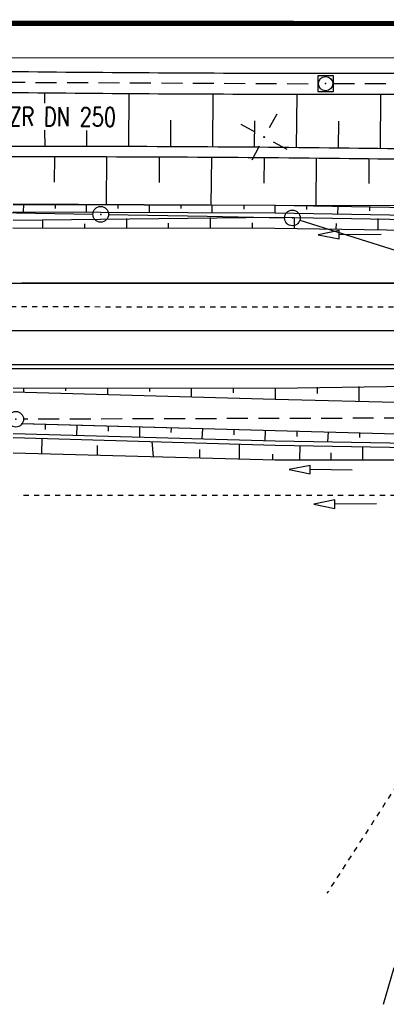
# Model space of a CAD drawing. Extents: x 0 to 1135, y 0 to 420.
# Tile 7 of 55: x 253 to 288, y 112 to 206. Entities that reach past the tile are written whole.
import ezdxf
from ezdxf.enums import TextEntityAlignment as Align

# ---------------------------------------------------------------- set-up
doc = ezdxf.new("R2010")
doc.units = 0
doc.header["$LTSCALE"] = 2
doc.header["$MEASUREMENT"] = 0
for name, pattern in [('ACAD_ISO03W100', [0.5, 0.25, -0.25]), ('ACAD_ISO10W100W', [0.5, 0.25, -0.25]), ('AUSGEZOGEN', [0]), ('GESTRICH-X2', [1.5, 1, -0.5])]:
    doc.linetypes.add(name, pattern=pattern)
doc.layers.get('0').update_dxf_attribs({"color": 8, "linetype": 'AUSGEZOGEN'})
for name, color, linetype in [('Bahnachse', 7, 'CONTINUOUS'), ('Bestand', 8, 'CONTINUOUS'), ('BOESCHG', 8, 'AUSGEZOGEN'), ('Boeschung', 15, 'CONTINUOUS'), ('Boeschungen', 15, 'CONTINUOUS'), ('Dränagesystem', 15, 'CONTINUOUS'), ('FBRTOP', 8, 'AUSGEZOGEN'), ('Gleisachse', 7, 'CONTINUOUS'), ('GRABEN', 8, 'AUSGEZOGEN'), ('GRENZL-BAB', 7, 'AUSGEZOGEN'), ('GRENZP-BAB', 7, 'AUSGEZOGEN'), ('Kabelanlagen', 15, 'CONTINUOUS'), ('KANAL', 200, 'GESTRICH-X2'), ('MULDE', 8, 'AUSGEZOGEN'), ('NETZ', 250, 'AUSGEZOGEN'), ('SCHSYMBOL', 200, 'AUSGEZOGEN'), ('TEXTO', 200, 'CONTINUOUS'), ('Vorhandene_Dränagen', 15, 'CONTINUOUS')]:
    doc.layers.add(name, color=color, linetype=linetype)
doc.styles.add('ROMANS', font='romans.shx', dxfattribs={"width": 0.8})

# ---------------------------------------------------------------- blocks, each defined once
blk = doc.blocks.new('IKR')
at = {"color": 0}
for p, q in [((0, 1), (0, 2.5)), ((-2.5, 0), (-1, 0)), ((1, 0), (2.5, 0)), ((0, -2.5), (0, -1))]:
    blk.add_line(p, q, dxfattribs=at)
blk.add_circle((0, 0), 0.05, dxfattribs=at)
blk.add_point((0, 0), dxfattribs=at)
blk = doc.blocks.new('GST')
at = {"color": 0}
blk.add_circle((0, 0), 0.75, dxfattribs=at)
blk.add_point((0, 0), dxfattribs=at)
blk = doc.blocks.new('20')
blk.add_lwpolyline([(-0.754, -0.751), (0.754, -0.751), (0.754, 0.75), (-0.754, 0.75)], close=True)
blk.add_circle((0, 0), 0.676)
blk.add_point((0, 0))
blk = doc.blocks.new('10')
blk.add_blockref('GST', (0, 0))

msp = doc.modelspace()

# ---------------------------------------------------------------- linework, layer by layer
at = {"layer": 'Bahnachse', "linetype": 'ACAD_ISO10W100W'}
msp.add_line((206.062, 179.005), (304.062, 178.982), dxfattribs=at)
at = {"layer": 'Bestand', "linetype": 'Continuous'}
msp.add_line((287.605, 112.426), (288.613, 115.936), dxfattribs=at)
at = {"layer": 'BOESCHG'}
for p, q in [((255.267, 199.403), (255.268, 198.398)), ((263.285, 199.333), (263.269, 194.267)), ((271.302, 199.289), (271.269, 194.228)), ((279.32, 199.27), (279.268, 194.161)), ((287.32, 199.274), (287.268, 194.074)), ((267.281, 196.779), (267.269, 194.251)), ((275.29, 196.737), (275.269, 194.198)), ((283.299, 196.694), (283.268, 194.118)), ((255.268, 195.82), (255.269, 194.278)), ((259.271, 195.801), (259.269, 194.276))]:
    msp.add_line(p, q, dxfattribs=at)
for points in [[(383.267, 194.143), (312.844, 193.976, -0.003512), (283.394, 194.117, 0.003344), (252.461, 194.276, 0.001918), (231.425, 194.163, -0.002237), (213.39, 194.077, -0.000633), (179.842, 194.111, 0.00068), (148.632, 194.139, 0.000097), (110.728, 194.114, -0.000196), (92, 194.105, -0.000051), (56.716, 194.107, 0.000045), (25, 194.108, 0.000035)], [(383.285, 193.131), (312.843, 192.976, -0.003512), (283.393, 193.117, 0.003344), (252.462, 193.276, 0.001917), (231.426, 193.163, -0.002237), (213.392, 193.077, -0.000633), (179.843, 193.111, 0.00068), (148.632, 193.139, 0.000097), (110.728, 193.114, -0.000196), (92, 193.105, -0.000051), (56.716, 193.107, 0.000045), (25, 193.108, 0.000035)]]:
    msp.add_lwpolyline(points, format="xyb", dxfattribs=at)
at = {"layer": 'Boeschung', "linetype": 'Continuous'}
for p, q in [((253.014, 167.835), (277.273, 167.181)), ((253.132, 167.832), (277.273, 167.181)), ((255.327, 167.778), (255.323, 167.278)), ((258.327, 167.701), (258.318, 166.701)), ((261.326, 167.574), (261.322, 167.124)), ((264.325, 167.497), (264.317, 166.547)), ((267.325, 167.42), (267.321, 166.97)), ((270.324, 167.343), (270.266, 166.394)), ((273.323, 167.267), (273.319, 166.767)), ((252.258, 166.505), (277.252, 165.781)), ((252.269, 166.905), (277.264, 166.181)), ((255.003, 164.981), (255.016, 166.425)), ((276.323, 167.19), (276.264, 166.19)), ((277.273, 167.181), (302.268, 166.507)), ((277.273, 167.181), (302.268, 166.507)), ((279.322, 167.113), (279.318, 166.613)), ((282.322, 167.036), (282.263, 166.086)), ((285.321, 166.959), (285.317, 166.509)), ((260.297, 164.838), (260.3, 165.732)), ((265.665, 164.694), (265.532, 166.121)), ((270.086, 164.574), (270.086, 165.369)), ((273.856, 164.473), (273.866, 165.879)), ((277.26, 165.781), (302.258, 165.357)), ((277.264, 166.181), (302.261, 165.757)), ((279.61, 165.71), (279.598, 164.41)), ((285.61, 165.656), (285.598, 164.406)), ((252.253, 165.055), (277.248, 164.381)), ((277.041, 164.387), (277.044, 164.933)), ((282.598, 164.383), (282.604, 165.033)), ((277.248, 164.381), (302.249, 164.357)), ((280.615, 163.841), (278.611, 163.465)), ((280.61, 163.441), (280.615, 163.841)), ((278.611, 163.465), (280.605, 163.041)), ((280.605, 163.041), (280.61, 163.441)), ((284.61, 163.392), (280.61, 163.441))]:
    msp.add_line(p, q, dxfattribs=at)
at = {"layer": 'Boeschungen', "linetype": 'Continuous'}
for p, q in [((256.206, 193.279), (256.184, 190.871)), ((261.166, 188.776), (261.206, 193.273)), ((266.206, 193.257), (266.184, 190.831)), ((271.165, 188.687), (271.206, 193.229)), ((276.206, 193.191), (276.184, 190.792)), ((281.165, 188.647), (281.206, 193.142)), ((286.205, 193.086), (286.185, 190.752)), ((252.259, 188.056), (277.259, 187.932)), ((252.265, 188.756), (277.266, 188.682)), ((252.266, 188.806), (277.266, 188.682)), ((253.259, 188.047), (253.265, 188.747)), ((256.265, 188.77), (256.262, 188.37)), ((259.259, 188.043), (259.265, 188.743)), ((262.265, 188.716), (262.262, 188.367)), ((265.259, 187.99), (265.266, 188.74)), ((268.266, 188.713), (268.262, 188.363)), ((271.259, 187.986), (271.265, 188.686)), ((274.265, 188.659), (274.262, 188.309)), ((277.259, 187.932), (277.266, 188.682)), ((277.259, 187.932), (302.256, 187.508)), ((277.266, 188.682), (302.263, 188.258)), ((277.266, 188.682), (302.266, 188.608)), ((280.265, 188.605), (280.262, 188.255)), ((283.258, 187.828), (283.265, 188.578)), ((286.264, 188.501), (286.261, 188.151)), ((252.252, 187.256), (277.255, 187.532)), ((255.095, 186.481), (255.102, 187.281)), ((263.096, 186.509), (263.104, 187.409)), ((267.095, 186.473), (267.1, 186.973)), ((271.096, 186.487), (271.105, 187.487)), ((275.096, 186.501), (275.1, 187.001)), ((277.255, 187.532), (302.252, 187.108)), ((279.096, 186.466), (279.105, 187.516)), ((287.095, 186.344), (287.104, 187.394)), ((252.245, 186.506), (277.246, 186.482)), ((259.095, 186.495), (259.099, 186.895)), ((277.246, 186.482), (302.243, 186.108)), ((283.373, 186.252), (281.375, 185.841)), ((283.095, 186.38), (283.1, 186.93)), ((281.375, 185.841), (283.377, 185.452)), ((287.375, 185.873), (283.375, 185.852)), ((283.377, 185.452), (283.375, 185.852)), ((252.258, 171.255), (277.259, 171.231)), ((253.258, 171.246), (253.254, 170.797)), ((257.259, 171.261), (257.256, 170.961)), ((261.258, 171.225), (261.253, 170.625)), ((265.259, 171.239), (265.256, 170.889)), ((269.259, 171.253), (269.251, 170.403)), ((273.259, 171.217), (273.255, 170.767)), ((277.259, 171.231), (277.25, 170.181)), ((277.259, 171.231), (302.264, 171.607)), ((281.26, 171.296), (281.255, 170.696)), ((285.261, 171.36), (285.248, 169.96)), ((252.255, 170.855), (277.25, 170.181)), ((277.25, 170.181), (292.892, 169.76))]:
    msp.add_line(p, q, dxfattribs=at)
at = {"layer": 'Dränagesystem', "linetype": 'ACAD_ISO03W100'}
msp.add_line((326.756, 160.977), (252.756, 160.981), dxfattribs=at)
at = {"layer": 'Dränagesystem', "linetype": 'Continuous'}
for p, q in [((282.946, 160.549), (280.948, 160.139)), ((280.948, 160.139), (282.95, 159.749)), ((282.948, 160.149), (282.946, 160.549)), ((286.948, 160.17), (282.948, 160.149)), ((282.95, 159.749), (282.948, 160.149))]:
    msp.add_line(p, q, dxfattribs=at)
at = {"layer": 'FBRTOP', "const_width": 0.5}
msp.add_lwpolyline([(25, 206.124), (69.951, 206.105), (244.95, 206.03), (369.95, 205.976), (386.99, 205.969)], dxfattribs=at)
at = {"layer": 'FBRTOP'}
msp.add_lwpolyline([(25, 202.874), (69.949, 202.855), (244.949, 202.78), (343.892, 202.737)], dxfattribs=at)
at = {"layer": 'Gleisachse', "linetype": 'Continuous'}
for p, q in [((194.36, 181.234), (294.358, 181.228)), ((313.152, 181.226), (253.096, 181.23)), ((194.36, 176.734), (347.292, 176.724))]:
    msp.add_line(p, q, dxfattribs=at)
at = {"layer": 'GRABEN', "linetype": 'Continuous'}
msp.add_line((283.375, 185.852), (283.373, 186.252), dxfattribs=at)
at = {"layer": 'GRENZL-BAB'}
for p, q in [((200.787, 188.785), (259.866, 187.814)), ((261.366, 187.788), (270.759, 187.62)), ((270.759, 187.62), (278.156, 187.475)), ((279.621, 187.236), (303.449, 179.756))]:
    msp.add_line(p, q, dxfattribs=at)
at = {"layer": 'Kabelanlagen', "linetype": 'Continuous'}
for p, q in [((194.359, 173.484), (347.292, 173.474)), ((194.359, 173.084), (347.292, 173.074))]:
    msp.add_line(p, q, dxfattribs=at)
at = {"layer": 'KANAL'}
for p, q in [((230.406, 200.515), (281.322, 200.265)), ((282.819, 200.273), (333.535, 200.308)), ((325.66, 168.454), (253.259, 168.252))]:
    msp.add_line(p, q, dxfattribs=at)
at = {"layer": 'MULDE'}
for points in [[(25, 201.337, 0.000001), (27.106, 201.337, 0.001329), (68.118, 201.452, -0.005931), (77.31, 201.394, -0.11943), (78.382, 201.113, 0.102806), (79.611, 200.748, 0.020289), (81.873, 200.65, 0.007835), (87.735, 200.725, 0.000744), (92.402, 200.865, 0.001892), (94.235, 200.93, 0.013179), (99.304, 201.262, -0.015579), (103.594, 201.523, -0.017008), (112.5, 201.482, 0.010368), (127.106, 201.222, 0.000072), (154.758, 201.307, -0.000088), (177.241, 201.376, -0.000024), (218.786, 201.493, -0.000093), (229.668, 201.521, -0.003322), (253.738, 201.419, 0.002822), (282.08, 201.27, 0.000129), (286.417, 201.273, -0.000012), (334.291, 201.315, -0.000096), (344.033, 201.322, -0.000087)], [(25, 199.337, 0.000001), (27.106, 199.337, 0.001327), (67.881, 199.452, -0.005912), (77.036, 199.393, -0.119126), (78.103, 199.115, 0.101923), (79.333, 198.749, 0.020846), (81.639, 198.646, 0.007853), (87.764, 198.725, 0.000725), (92.525, 198.868, 0.001914), (94.33, 198.932, 0.01314), (99.378, 199.263, -0.015551), (103.644, 199.522, -0.017021), (112.525, 199.482, 0.010371), (127.096, 199.222, 0.000072), (154.741, 199.307, -0.000088), (177.247, 199.376, -0.000024), (218.788, 199.493, -0.000092), (229.666, 199.521, -0.003322), (253.735, 199.419, 0.002822), (282.076, 199.27, 0.000129), (286.413, 199.273, -0.000012), (334.293, 199.315, -0.000172), (351.828, 199.325, -0.000087), (386.655, 199.325)]]:
    msp.add_lwpolyline(points, format="xyb", dxfattribs=at)
at = {"layer": 'Vorhandene_Dränagen', "linetype": 'ACAD_ISO03W100'}
msp.add_line((303.489, 156.002), (282.207, 123.021), dxfattribs=at)

# ---------------------------------------------------------------- block references
at = {"layer": 'GRENZP-BAB'}
for p in [(260.616, 187.801), (278.905, 187.46)]:
    msp.add_blockref('GST', p, dxfattribs=at)
at = {"layer": 'NETZ', "rotation": 151.5965}
msp.add_blockref('IKR', (276.224, 195.171), dxfattribs=at)
at = {"layer": 'SCHSYMBOL', "rotation": 359.9754354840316}
for name, p in [('20', (282.078, 200.27)), ('10', (252.509, 168.25))]:
    msp.add_blockref(name, p, dxfattribs=at)

# ---------------------------------------------------------------- texts
at = {"layer": 'TEXTO', "style": 'ROMANS', "width": 0.75}
msp.add_text('KMZR DN 250', height=1.8, rotation=359.72574, dxfattribs=at).set_placement((255.682, 196.225), align=Align.CENTER)

doc.saveas('drawing.dxf')
